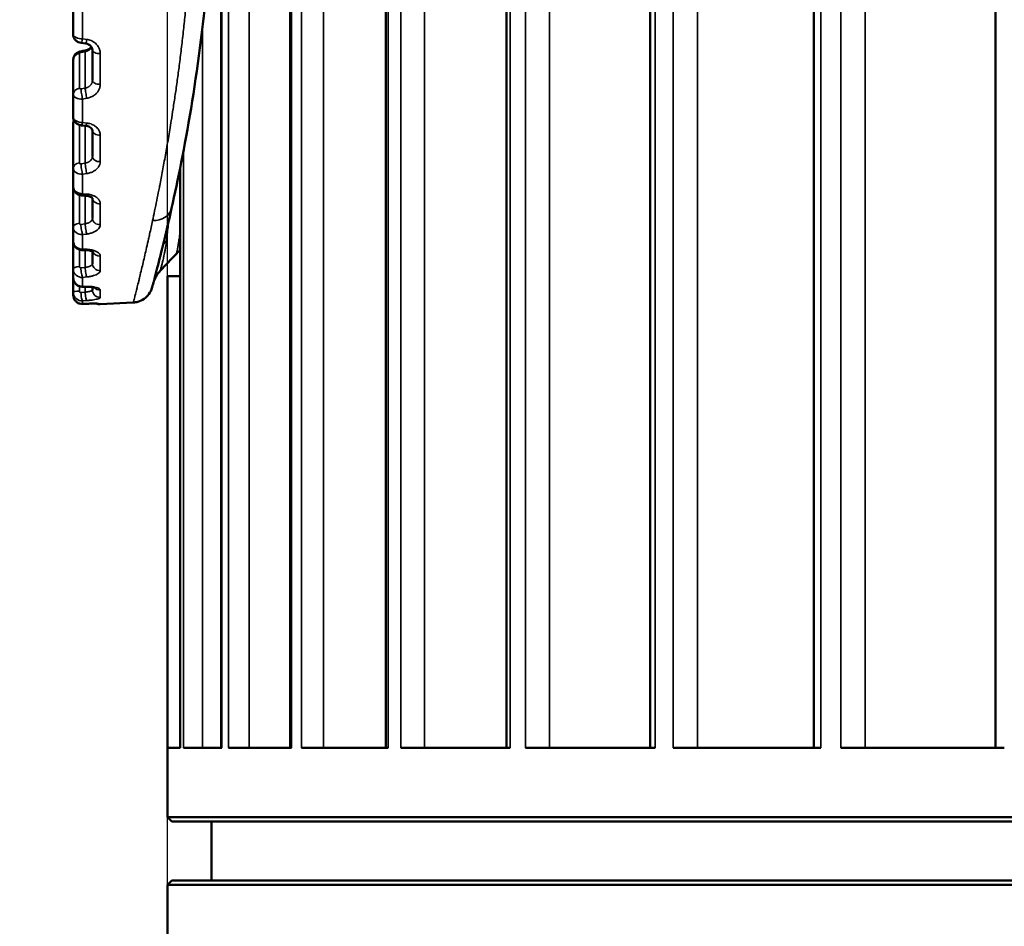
# Model space of a CAD drawing. Header units: millimetres. Extents: x 38 to 2514, y 38 to 1622.
# Tile 63 of 244: x 1012 to 1045, y 769 to 800. Entities that reach past the tile are written whole.
import ezdxf

# ---------------------------------------------------------------- set-up
doc = ezdxf.new("R2010")
doc.units = ezdxf.units.MM
doc.header["$LTSCALE"] = 7.692308
for name, color, linetype, lineweight in [('Dimension (ISO)', 7, 'Continuous', 25), ('Visible (ISO)', 7, 'Continuous', 50), ('Visible Narrow (ISO)', 7, 'Continuous', 35)]:
    doc.layers.add(name, color=color, linetype=linetype, lineweight=lineweight)
doc.styles.add('Note Text (ANSI)', font='tahoma.ttf')
doc.dimstyles.new('Default (ISO)', dxfattribs={"dimscale": 7.692308, "dimtxt": 1, "dimasz": 2.5, "dimexe": 3.175, "dimexo": 0, "dimgap": 0.762, "dimtad": 1, "dimrnd": 1e-08, "dimzin": 0, "dimdsep": 46, "dimtxsty": 'Note Text (ANSI)', "dimcen": 0.09, "dimdle": 10, "dimclrd": 1, "dimclre": 1, "dimclrt": 1, "dimazin": 0, "dimtfac": 3.5052, "dimtmove": 0, "dimatfit": 3, "dimfxl": 1, "dimtolj": 1, "dimtzin": 0, "dimlwd": -1, "dimlwe": -1, "dimarcsym": 0})

# ---------------------------------------------------------------- blocks, each defined once
blk = doc.blocks.new('*D9')
at = {"layer": 'Defpoints', "color": 0, "transparency": 16777216}
for p in [(731.808, 985.543), (1068.963, 985.543), (1021.115, 675.243)]:
    blk.add_point(p, dxfattribs=at)
at = {"layer": 'Dimension (ISO)', "color": 1, "transparency": 16777216}
for p, q in [((1068.963, 985.543), (707.385, 985.543)), ((731.808, 694.473), (731.808, 966.312)), ((1021.115, 675.243), (707.385, 675.243))]:
    blk.add_line(p, q, dxfattribs=at)
for points in [[(728.603, 966.312), (735.014, 966.312), (731.808, 985.543)], [(728.603, 694.473), (735.014, 694.473), (731.808, 675.243)]]:
    blk.add_solid(points, dxfattribs=at)
at = {"layer": 'Dimension (ISO)', "color": 1, "transparency": 16777216, "insert": (715.883, 776.937), "char_height": 7.69231, "attachment_point": 1, "rotation": 90, "style": 'Note Text (ANSI)'}
blk.add_mtext('\\A1;310.30 mm [12.217 in]', dxfattribs=at)
blk = doc.blocks.new('*D10')
at = {"layer": 'Defpoints', "color": 0, "transparency": 16777216}
for p in [(1038.865, 931.193), (776.872, 675.243), (1021.115, 675.243)]:
    blk.add_point(p, dxfattribs=at)
at = {"layer": 'Dimension (ISO)', "color": 1, "transparency": 16777216}
for p, q in [((1038.865, 931.193), (752.449, 931.193)), ((776.872, 911.962), (776.872, 694.473)), ((1021.115, 675.243), (752.449, 675.243))]:
    blk.add_line(p, q, dxfattribs=at)
for points in [[(773.667, 911.962), (780.077, 911.962), (776.872, 931.193)], [(773.667, 694.473), (780.077, 694.473), (776.872, 675.243)]]:
    blk.add_solid(points, dxfattribs=at)
at = {"layer": 'Dimension (ISO)', "color": 1, "transparency": 16777216, "insert": (760.947, 749.918), "char_height": 7.69231, "attachment_point": 1, "rotation": 90, "style": 'Note Text (ANSI)'}
blk.add_mtext('\\A1;255.95 mm [10.077 in]', dxfattribs=at)
blk = doc.blocks.new('*D19')
at = {"layer": 'Defpoints', "color": 0, "transparency": 16777216}
for p in [(1132.115, 1063.33), (1017.115, 770.693), (1132.115, 770.693)]:
    blk.add_point(p, dxfattribs=at)
at = {"layer": 'Dimension (ISO)', "color": 1, "transparency": 16777216}
for p, q in [((1017.115, 770.693), (1017.115, 1087.753)), ((1132.115, 770.693), (1132.115, 1087.753)), ((1036.346, 1063.33), (1112.885, 1063.33))]:
    blk.add_line(p, q, dxfattribs=at)
for points in [[(1036.346, 1066.535), (1036.346, 1060.125), (1017.115, 1063.33)], [(1112.885, 1066.535), (1112.885, 1060.125), (1132.115, 1063.33)]]:
    blk.add_solid(points, dxfattribs=at)
at = {"layer": 'Dimension (ISO)', "color": 1, "transparency": 16777216, "insert": (1024.38, 1079.255), "char_height": 7.69231, "attachment_point": 1, "style": 'Note Text (ANSI)'}
blk.add_mtext('\\A1;115.00 mm [4.528 in]', dxfattribs=at)

msp = doc.modelspace()

# ---------------------------------------------------------------- linework, layer by layer
at = {"layer": 'Visible (ISO)'}
for p, q in [((1039.039, 926.419), (1039.039, 775.343)), ((1045.196, 926.607), (1045.196, 775.343)), ((1033.48, 926.233), (1033.48, 775.343)), ((1024.526, 925.802), (1024.526, 775.343)), ((1028.615, 925.994), (1028.615, 775.343)), ((1021.285, 925.59), (1021.285, 775.343)), ((1018.945, 925.288), (1018.945, 775.343)), ((1013.925, 800.399), (1013.925, 799.534)), ((1014.337, 799.236), (1014.194, 799.255)), ((1014.575, 797.983), (1014.575, 799.011)), ((1013.925, 797.511), (1013.925, 798.688)), ((1013.925, 797.511), (1013.925, 796.745)), ((1013.925, 795.009), (1013.925, 796.536)), ((1014.344, 796.443), (1014.201, 796.458)), ((1014.575, 795.402), (1014.575, 796.284)), ((1013.925, 795.009), (1013.925, 794.376)), ((1017.548, 795.009), (1017.548, 775.343)), ((1013.925, 793.003), (1013.925, 794.376)), ((1014.352, 794.071), (1014.209, 794.082)), ((1014.575, 793.299), (1014.575, 793.988)), ((1017.156, 793.194), (1017.156, 793.194)), ((1013.925, 793.003), (1013.925, 792.53)), ((1013.925, 791.58), (1013.925, 792.53)), ((1014.361, 792.226), (1014.218, 792.231)), ((1014.575, 791.767), (1014.575, 792.184)), ((1017.416, 792.095), (1017.416, 792.095)), ((1013.925, 791.58), (1013.925, 791.287)), ((1016.875, 791.524), (1016.875, 791.524)), ((1013.925, 790.801), (1013.925, 791.287)), ((1016.663, 791.198), (1016.662, 791.198)), ((1017.117, 791.343), (1017.115, 791.343)), ((1017.115, 772.993), (1017.115, 791.343)), ((1017.117, 791.343), (1017.548, 791.343)), ((1014.371, 790.986), (1014.228, 790.986)), ((1014.575, 790.871), (1014.575, 790.972)), ((1013.925, 790.801), (1013.925, 790.702)), ((1014.38, 790.408), (1014.237, 790.402)), ((1015.962, 790.449), (1014.838, 790.391)), ((1017.117, 775.343), (1017.553, 775.343)), ((1017.665, 775.343), (1018.964, 775.343)), ((1019.188, 775.343), (1021.329, 775.343)), ((1021.659, 775.343), (1024.604, 775.343)), ((1025.036, 775.343), (1028.736, 775.343)), ((1029.262, 775.343), (1033.653, 775.343)), ((1034.263, 775.343), (1039.27, 775.343)), ((1039.955, 775.343), (1045.492, 775.343)), ((1132.115, 772.993), (1017.115, 772.993)), ((1017.265, 772.843), (1017.115, 772.993)), ((1131.965, 772.843), (1017.265, 772.843)), ((1018.615, 770.843), (1018.615, 772.843)), ((1017.265, 770.843), (1017.115, 770.693)), ((1017.265, 770.843), (1131.965, 770.843)), ((1017.115, 770.693), (1132.115, 770.693)), ((1017.115, 726.643), (1017.115, 770.693))]:
    msp.add_line(p, q, dxfattribs=at)
for start, end in [(203.6477, 203.6516), (246.3403, 273)]:
    msp.add_arc((1014.825, 790.64), 0.25, start, end, dxfattribs=at)
for centre, ratio, end_param in [((1014.825, 799.011), 0.466901, 0.00008), ((1014.825, 796.284), 0.640557, 0.000126)]:
    msp.add_ellipse(centre, major_axis=(-0.25, 0), ratio=ratio, start_param=0.000002, end_param=end_param, dxfattribs=at)
for points, knots in [([(1016.663, 821.487), (1016.735, 821.213), (1016.873, 820.688), (1017.221, 819.226), (1017.436, 818.274), (1017.869, 816.016), (1018.092, 814.668), (1018.451, 811.748), (1018.59, 810.135), (1018.716, 806.895), (1018.707, 805.228), (1018.552, 802.05), (1018.406, 800.498), (1018.036, 797.654), (1017.808, 796.329), (1017.476, 794.64), (1017.365, 794.12), (1017.261, 793.654)], [0, 0, 0, 0, 0.468294, 0.468294, 0.935598, 0.935598, 1.422324, 1.422324, 1.917028, 1.917028, 2.404433, 2.404433, 2.886118, 2.886118, 3.374467, 3.374467, 3.620445, 3.620445, 3.620445, 3.620445]), ([(1014.194, 799.255), (1014.161, 799.26), (1014.127, 799.269), (1014.066, 799.296), (1014.038, 799.314), (1013.989, 799.359), (1013.969, 799.385), (1013.941, 799.441), (1013.931, 799.469), (1013.926, 799.51), (1013.925, 799.522), (1013.925, 799.534)], [0, 0, 0, 0, 0.01013558, 0.01013558, 0.02012995, 0.02012995, 0.03003789, 0.03003789, 0.03885741, 0.03885741, 0.04242516, 0.04242516, 0.04242516, 0.04242516]), ([(1014.575, 799.011), (1014.575, 799.042), (1014.567, 799.074), (1014.542, 799.118), (1014.532, 799.132), (1014.501, 799.166), (1014.475, 799.186), (1014.419, 799.216), (1014.389, 799.226), (1014.351, 799.234), (1014.344, 799.235), (1014.337, 799.236)], [0, 0, 0, 0, 0.01509705, 0.01509705, 0.0218628, 0.0218628, 0.03324211, 0.03324211, 0.04315181, 0.04315181, 0.04533112, 0.04533112, 0.04533112, 0.04533112]), ([(1013.925, 798.688), (1013.925, 798.716), (1013.93, 798.745), (1013.948, 798.799), (1013.961, 798.825), (1013.995, 798.871), (1014.017, 798.892), (1014.065, 798.928), (1014.093, 798.943), (1014.14, 798.96), (1014.158, 798.964), (1014.176, 798.968)], [0, 0, 0, 0, 0.00861479, 0.00861479, 0.01716764, 0.01716764, 0.02597838, 0.02597838, 0.03537969, 0.03537969, 0.04091532, 0.04091532, 0.04091532, 0.04091532]), ([(1014.325, 798.995), (1014.355, 799.001), (1014.385, 799.009), (1014.437, 799.032), (1014.462, 799.046), (1014.503, 799.077), (1014.52, 799.094), (1014.536, 799.114), (1014.538, 799.117), (1014.54, 799.12)], [0, 0, 0, 0, 0.00912751, 0.00912751, 0.01810022, 0.01810022, 0.02707773, 0.02707773, 0.02863244, 0.02863244, 0.02863244, 0.02863244]), ([(1014.201, 796.458), (1014.167, 796.462), (1014.133, 796.471), (1014.07, 796.498), (1014.042, 796.517), (1013.993, 796.562), (1013.972, 796.589), (1013.942, 796.645), (1013.932, 796.675), (1013.926, 796.719), (1013.925, 796.732), (1013.925, 796.745)], [0, 0, 0, 0, 0.01034987, 0.01034987, 0.02047597, 0.02047597, 0.03038056, 0.03038056, 0.03966382, 0.03966382, 0.04363354, 0.04363354, 0.04363354, 0.04363354]), ([(1013.925, 796.536), (1013.925, 796.565), (1013.93, 796.596), (1013.941, 796.63), (1013.944, 796.635), (1013.946, 796.641)], [0, 0, 0, 0, 0.00896632, 0.00896632, 0.01080782, 0.01080782, 0.01080782, 0.01080782]), ([(1014.575, 796.284), (1014.575, 796.299), (1014.572, 796.315), (1014.55, 796.348), (1014.538, 796.361), (1014.504, 796.389), (1014.481, 796.403), (1014.43, 796.425), (1014.402, 796.433), (1014.364, 796.44), (1014.354, 796.442), (1014.344, 796.443)], [0, 0, 0, 0, 0.01690377, 0.01690377, 0.026464, 0.026464, 0.03707785, 0.03707785, 0.04633383, 0.04633383, 0.04940506, 0.04940506, 0.04940506, 0.04940506]), ([(1014.209, 794.082), (1014.176, 794.084), (1014.142, 794.092), (1014.08, 794.118), (1014.051, 794.136), (1014.002, 794.179), (1013.98, 794.205), (1013.948, 794.26), (1013.936, 794.291), (1013.927, 794.34), (1013.925, 794.358), (1013.925, 794.376)], [0, 0, 0, 0, 0.01011225, 0.01011225, 0.02005549, 0.02005549, 0.02990883, 0.02990883, 0.03944506, 0.03944506, 0.04489084, 0.04489084, 0.04489084, 0.04489084]), ([(1014.577, 793.985), (1014.577, 793.985), (1014.575, 793.989), (1014.565, 793.999), (1014.56, 794.004), (1014.542, 794.017), (1014.527, 794.026), (1014.489, 794.043), (1014.467, 794.051), (1014.415, 794.064), (1014.384, 794.069), (1014.352, 794.071)], [0.01282106, 0.01282106, 0.01282106, 0.01282106, 0.02265879, 0.02265879, 0.02799899, 0.02799899, 0.0368219, 0.0368219, 0.0455632, 0.0455632, 0.05534744, 0.05534744, 0.05534744, 0.05534744]), ([(1017.261, 793.654), (1017.052, 792.72), (1016.869, 791.994), (1016.716, 791.402), (1016.686, 791.288), (1016.663, 791.198)], [0, 0, 0, 0, 0.4940263, 0.4940263, 0.6464135, 0.6464135, 0.6464135, 0.6464135]), ([(1014.218, 792.231), (1014.186, 792.232), (1014.152, 792.239), (1014.091, 792.262), (1014.062, 792.278), (1014.011, 792.319), (1013.989, 792.344), (1013.954, 792.398), (1013.941, 792.429), (1013.928, 792.482), (1013.925, 792.506), (1013.925, 792.53)], [0, 0, 0, 0, 0.00989852, 0.00989852, 0.01965859, 0.01965859, 0.02941971, 0.02941971, 0.03905464, 0.03905464, 0.04610865, 0.04610865, 0.04610865, 0.04610865]), ([(1014.604, 792.168), (1014.604, 792.168), (1014.603, 792.169), (1014.596, 792.173), (1014.589, 792.177), (1014.568, 792.187), (1014.554, 792.193), (1014.518, 792.204), (1014.495, 792.21), (1014.443, 792.219), (1014.412, 792.223), (1014.374, 792.225), (1014.368, 792.225), (1014.361, 792.226)], [0.0237957, 0.0237957, 0.0237957, 0.0237957, 0.02820923, 0.02820923, 0.03547319, 0.03547319, 0.0431191, 0.0431191, 0.05196874, 0.05196874, 0.0619214, 0.0619214, 0.06385258, 0.06385258, 0.06385258, 0.06385258]), ([(1017.548, 792.212), (1017.508, 792.183), (1017.471, 792.151), (1017.43, 792.11), (1017.423, 792.103), (1017.416, 792.095)], [0.04989159, 0.04989159, 0.04989159, 0.04989159, 0.06489283, 0.06489283, 0.06810808, 0.06810808, 0.06810808, 0.06810808]), ([(1017.548, 792.212), (1017.509, 792.183), (1017.473, 792.152), (1017.431, 792.111), (1017.423, 792.103), (1017.416, 792.095)], [0.05012878, 0.05012878, 0.05012878, 0.05012878, 0.06490206, 0.06490206, 0.06840492, 0.06840492, 0.06840492, 0.06840492]), ([(1016.875, 791.524), (1016.838, 791.486), (1016.805, 791.444), (1016.746, 791.358), (1016.72, 791.313), (1016.691, 791.251), (1016.683, 791.234), (1016.67, 791.202), (1016.664, 791.185), (1016.656, 791.163), (1016.654, 791.157), (1016.649, 791.142), (1016.647, 791.135), (1016.643, 791.124), (1016.642, 791.12), (1016.64, 791.113), (1016.639, 791.111), (1016.639, 791.11)], [0, 0, 0, 0, 0.0158981, 0.0158981, 0.03138437, 0.03138437, 0.03701664, 0.03701664, 0.04280719, 0.04280719, 0.0457798, 0.0457798, 0.05015681, 0.05015681, 0.05494841, 0.05494841, 0.0617384, 0.0617384, 0.0617384, 0.0617384]), ([(1014.228, 790.986), (1014.195, 790.986), (1014.162, 790.991), (1014.101, 791.012), (1014.072, 791.027), (1014.02, 791.066), (1013.997, 791.089), (1013.961, 791.142), (1013.946, 791.172), (1013.929, 791.23), (1013.925, 791.259), (1013.925, 791.287)], [0, 0, 0, 0, 0.00976471, 0.00976471, 0.01939779, 0.01939779, 0.02906396, 0.02906396, 0.03870117, 0.03870117, 0.04722642, 0.04722642, 0.04722642, 0.04722642]), ([(1014.661, 790.951), (1014.661, 790.951), (1014.661, 790.951), (1014.658, 790.952), (1014.653, 790.954), (1014.638, 790.959), (1014.626, 790.962), (1014.595, 790.969), (1014.574, 790.972), (1014.522, 790.979), (1014.49, 790.982), (1014.429, 790.986), (1014.4, 790.986), (1014.371, 790.986)], [0.03176577, 0.03176577, 0.03176577, 0.03176577, 0.03397898, 0.03397898, 0.03991267, 0.03991267, 0.04725303, 0.04725303, 0.05649708, 0.05649708, 0.06763271, 0.06763271, 0.07654008, 0.07654008, 0.07654008, 0.07654008]), ([(1016.639, 791.109), (1016.626, 791.061), (1016.617, 791.026), (1016.607, 790.99), (1016.605, 790.981), (1016.603, 790.973), (1016.602, 790.971), (1016.601, 790.968), (1016.601, 790.968), (1016.601, 790.967), (1016.601, 790.967), (1016.601, 790.966), (1016.601, 790.966), (1016.6, 790.965), (1016.6, 790.964), (1016.6, 790.963), (1016.6, 790.963), (1016.6, 790.961), (1016.599, 790.96), (1016.598, 790.955), (1016.596, 790.95), (1016.573, 790.871), (1016.537, 790.8), (1016.447, 790.675), (1016.39, 790.62), (1016.263, 790.531), (1016.192, 790.497), (1016.067, 790.461), (1016.014, 790.452), (1015.962, 790.449)], [0.0068846, 0.0068846, 0.0068846, 0.0068846, 0.1103547, 0.1103547, 0.1632499, 0.1632499, 0.1885069, 0.1885069, 0.2074491, 0.2074491, 0.209225, 0.209225, 0.2106563, 0.2106563, 0.2110175, 0.2110175, 0.2111975, 0.2111975, 0.2115625, 0.2115625, 0.2130136, 0.2130136, 0.2361962, 0.2361962, 0.2593611, 0.2593611, 0.282526, 0.282526, 0.2983368, 0.2983368, 0.2983368, 0.2983368]), ([(1016.641, 791.118), (1016.627, 791.066), (1016.617, 791.027), (1016.607, 790.99), (1016.605, 790.981), (1016.603, 790.973), (1016.602, 790.971), (1016.602, 790.969), (1016.601, 790.968), (1016.601, 790.968)], [0, 0, 0, 0, 0.1102674, 0.1102674, 0.1631214, 0.1631214, 0.1883572, 0.1883572, 0.2042539, 0.2042539, 0.2042539, 0.2042539]), ([(1014.237, 790.402), (1014.205, 790.401), (1014.172, 790.405), (1014.111, 790.423), (1014.081, 790.437), (1014.029, 790.473), (1014.005, 790.496), (1013.966, 790.547), (1013.951, 790.576), (1013.93, 790.637), (1013.925, 790.67), (1013.925, 790.702)], [0, 0, 0, 0, 0.00970677, 0.00970677, 0.01927586, 0.01927586, 0.02886409, 0.02886409, 0.03845255, 0.03845255, 0.04819511, 0.04819511, 0.04819511, 0.04819511]), ([(1014.776, 790.408), (1014.776, 790.408), (1014.776, 790.408), (1014.775, 790.408), (1014.772, 790.409), (1014.761, 790.41), (1014.751, 790.41), (1014.721, 790.411), (1014.698, 790.412), (1014.638, 790.413), (1014.599, 790.413), (1014.511, 790.412), (1014.46, 790.411), (1014.399, 790.408), (1014.39, 790.408), (1014.38, 790.408)], [0.04076195, 0.04076195, 0.04076195, 0.04076195, 0.04160686, 0.04160686, 0.0467903, 0.0467903, 0.05494837, 0.05494837, 0.0670483, 0.0670483, 0.08198095, 0.08198095, 0.09808268, 0.09808268, 0.10093156, 0.10093156, 0.10093156, 0.10093156])]:
    msp.add_open_spline(points, degree=3, knots=knots, dxfattribs=at)
for points in [[(1014.176, 798.968), (1014.226, 798.977), (1014.276, 798.986), (1014.325, 798.995)], [(1017.416, 792.095), (1017.235, 791.905), (1017.055, 791.714), (1016.875, 791.524)]]:
    msp.add_open_spline(points, degree=3, dxfattribs=at)
at = {"layer": 'Visible Narrow (ISO)'}
for p, q in [((1019.894, 927.247), (1019.894, 775.343)), ((1022.415, 927.247), (1022.415, 775.343)), ((1025.829, 927.247), (1025.829, 775.343)), ((1030.077, 927.247), (1030.077, 775.343)), ((1035.088, 927.247), (1035.088, 775.343)), ((1040.775, 927.247), (1040.775, 775.343)), ((1018.965, 924.943), (1018.964, 775.343)), ((1019.188, 924.943), (1019.188, 775.343)), ((1021.329, 924.943), (1021.329, 775.343)), ((1021.66, 924.943), (1021.659, 775.343)), ((1024.605, 924.943), (1024.604, 775.343)), ((1025.037, 924.943), (1025.036, 775.343)), ((1028.736, 924.943), (1028.736, 775.343)), ((1029.262, 924.943), (1029.262, 775.343)), ((1033.653, 924.943), (1033.653, 775.343)), ((1034.264, 924.943), (1034.263, 775.343)), ((1039.27, 924.943), (1039.27, 775.343)), ((1039.955, 924.943), (1039.955, 775.343)), ((1014.241, 800.295), (1014.241, 799.394)), ((1017.665, 799.705), (1017.665, 799.705)), ((1018.31, 799.795), (1018.31, 775.343)), ((1014.241, 799.394), (1014.384, 799.375)), ((1014.132, 797.717), (1014.132, 798.894)), ((1014.178, 798.928), (1014.327, 798.955)), ((1014.327, 797.723), (1014.327, 798.955)), ((1014.838, 797.85), (1014.838, 798.895)), ((1014.327, 797.723), (1014.184, 797.698)), ((1014.384, 797.376), (1014.241, 797.351)), ((1014.241, 797.351), (1014.241, 796.554)), ((1014.241, 796.554), (1014.384, 796.538)), ((1014.132, 795.183), (1014.132, 796.473)), ((1014.327, 795.177), (1014.327, 796.444)), ((1014.838, 795.228), (1014.838, 796.124)), ((1017.665, 795.61), (1017.665, 775.343)), ((1014.327, 795.177), (1014.184, 795.154)), ((1017.553, 795.032), (1017.553, 775.343)), ((1014.384, 794.823), (1014.241, 794.8)), ((1014.241, 794.8), (1014.241, 794.141)), ((1014.132, 793.137), (1014.132, 794.097)), ((1014.241, 794.141), (1014.384, 794.13)), ((1014.327, 793.119), (1014.327, 794.073)), ((1014.728, 794.007), (1014.728, 794.007)), ((1014.838, 793.092), (1014.838, 793.801)), ((1014.327, 793.119), (1014.184, 793.1)), ((1014.384, 792.773), (1014.241, 792.754)), ((1014.241, 792.754), (1014.241, 792.261)), ((1014.132, 791.667), (1014.132, 792.247)), ((1014.241, 792.261), (1014.384, 792.255)), ((1014.327, 791.639), (1014.327, 792.227)), ((1014.838, 791.535), (1014.838, 792.025)), ((1014.327, 791.639), (1014.184, 791.624)), ((1014.384, 791.317), (1014.241, 791.301)), ((1014.241, 791.301), (1014.241, 790.996)), ((1017.117, 791.343), (1017.117, 775.343)), ((1014.132, 790.839), (1014.132, 791.002)), ((1014.241, 790.996), (1014.384, 790.997)), ((1014.327, 790.802), (1014.327, 790.986)), ((1014.838, 790.625), (1014.838, 790.876)), ((1014.327, 790.802), (1014.184, 790.791)), ((1014.384, 790.517), (1014.241, 790.506)), ((1014.241, 790.506), (1014.241, 790.403)), ((1014.241, 790.403), (1014.384, 790.408)), ((1014.838, 790.391), (1014.838, 790.402))]:
    msp.add_line(p, q, dxfattribs=at)
for centre, major_axis, ratio, start_param, end_param in [((1014.225, 799.526), (0.3, -0.01), 0.436746, 3.156166, 4.779327), ((1014.228, 799.503), (-0.033, -0.248), 0.121397, 0, 1.133819), ((1014.371, 799.484), (-0.033, -0.248), 0.121641, 6.283168, 7.415422), ((1014.175, 798.688), (-0.25, 0), 0.837719, 4.886922, 6.283185), ((1014.182, 798.901), (-0.0497, -0.0102), 0.530567, 4.674996, 6.175004), ((1014.222, 798.722), (-0.045, 0.246), 0.04041, 0, 0.568353), ((1014.371, 798.749), (-0.045, 0.246), 0.04013, 0, 0.568346), ((1014.825, 799.011), (-0.25, 0), 0.466901, 0.000078, 1.623156), ((1014.825, 797.983), (-0.25, 0), 0.532384, 0, 1.623156), ((1014.175, 797.511), (-0.25, 0), 0.837719, 4.886922, 6.283185), ((1014.182, 797.725), (-0.0497, -0.0102), 0.530169, 6.174579, 7.797207), ((1014.228, 797.492), (-0.043, 0.246), 0.054399, 0.568778, 2.16811), ((1014.371, 797.516), (-0.043, 0.246), 0.054168, 0.56877, 2.166535), ((1014.225, 797.519), (-0.3, -0.011), 0.559839, 6.262982, 7.886148), ((1014.225, 796.738), (0.3, -0.011), 0.614031, 3.164961, 4.788122), ((1014.175, 796.536), (-0.25, 0), 0.705872, 5.784152, 6.283185), ((1014.228, 796.706), (-0.026, -0.249), 0.146377, 0, 0.923999), ((1014.371, 796.691), (-0.026, -0.249), 0.146589, 6.283161, 7.205592), ((1014.825, 796.284), (-0.25, 0), 0.640557, 0.000123, 1.623156), ((1014.825, 795.402), (-0.25, 0), 0.696748, 0, 1.623156), ((1014.175, 795.009), (-0.25, 0), 0.705872, 4.886922, 6.283185), ((1014.225, 795.016), (-0.3, -0.013), 0.719662, 6.252232, 7.875397), ((1014.182, 795.189), (-0.0494, -0.0118), 0.68824, 6.120389, 7.743026), ((1014.228, 794.98), (-0.039, 0.247), 0.088884, 0.775889, 2.37522), ((1014.371, 795.003), (-0.039, 0.247), 0.088689, 0.775871, 2.373636), ((1014.225, 794.37), (0.3, -0.014), 0.764479, 3.177248, 4.800409), ((1014.228, 794.331), (-0.018, -0.249), 0.164959, 0, 0.712819), ((1014.371, 794.321), (-0.018, -0.249), 0.16513, 6.283153, 6.994402), ((1014.825, 793.997), (-0.25, 0), 0.786217, 0.048464, 1.623156), ((1016.578, 793.807), (0.683, -0.153), 0.816609, 4.945527, 6.283187), ((1014.825, 793.299), (-0.25, 0), 0.830661, 0, 1.623156), ((1014.175, 793.003), (-0.25, 0), 0.543174, 4.886922, 6.283185), ((1014.225, 793.008), (-0.3, -0.017), 0.848035, 6.235498, 7.858663), ((1014.182, 793.141), (-0.0486, -0.0144), 0.817009, 6.045354, 7.667991), ((1014.228, 792.966), (-0.034, 0.248), 0.119485, 0.984202, 2.583533), ((1014.371, 792.985), (-0.034, 0.248), 0.119334, 0.984174, 2.581939), ((1014.225, 792.525), (0.3, -0.019), 0.881515, 3.197805, 4.820966), ((1017.833, 791.969), (0.993, -0.118), 0.801676, 2.511978, 2.710154), ((1014.228, 792.481), (-0.009, -0.25), 0.176331, 0, 0.500572), ((1014.371, 792.475), (-0.009, -0.25), 0.176454, 6.283149, 6.782146), ((1014.825, 792.249), (-0.25, 0), 0.897515, 0.327103, 1.623156), ((1014.175, 791.58), (-0.25, 0), 0.356738, 4.886922, 6.283185), ((1014.225, 791.583), (-0.299, -0.026), 0.939351, 6.201964, 7.825129), ((1014.182, 791.67), (0.0469, 0.019), 0.912, 2.787565, 4.410202), ((1014.228, 791.536), (0.027, -0.249), 0.144864, 4.335516, 5.934847), ((1014.371, 791.552), (0.027, -0.249), 0.144764, 4.335479, 5.933243), ((1014.825, 791.767), (-0.25, 0), 0.92827, 0, 1.623156), ((1014.225, 791.284), (0.298, -0.032), 0.960025, 3.245083, 4.868244), ((1014.228, 791.236), (0, -0.25), 0.179997, 0, 0.287748), ((1014.371, 791.236), (0, -0.25), 0.180067, 6.283149, 6.569318), ((1014.825, 790.871), (-0.25, 0), 0.985309, 0.000001, 1.623157), ((1014.825, 791.118), (-0.25, 0), 0.969588, 0.714682, 1.623156), ((1014.175, 790.801), (-0.25, 0), 0.15471, 4.886922, 6.283185), ((1014.225, 790.803), (-0.294, -0.062), 0.989622, 6.078107, 7.701094), ((1014.225, 790.702), (0.281, -0.106), 0.996644, 3.502343, 5.125504), ((1014.182, 790.841), (0.0427, 0.0268), 0.973162, 2.593832, 4.216469), ((1014.228, 790.753), (0.019, -0.249), 0.163912, 4.54661, 6.145942), ((1014.371, 790.764), (0.019, -0.249), 0.163867, 4.546565, 6.14433), ((1014.825, 790.651), (-0.224, -0.111), 0.999566, 6.283118, 6.283185), ((1014.228, 790.652), (0.01, -0.25), 0.175796, 0, 0.074945), ((1014.371, 790.657), (0.01, -0.25), 0.175809, 6.283154, 6.356514), ((1014.825, 790.651), (-0.25, 0), 0.999285, 1.320387, 1.623156)]:
    msp.add_ellipse(centre, major_axis=major_axis, ratio=ratio, start_param=start_param, end_param=end_param, dxfattribs=at)
for points, knots in [([(1018.032, 806.343), (1018.032, 806.115), (1018.031, 805.886), (1018.028, 805.657), (1018.025, 805.402), (1018.02, 805.146), (1018.014, 804.89), (1018.008, 804.633), (1018, 804.377), (1017.991, 804.121), (1017.984, 803.929), (1017.976, 803.738), (1017.967, 803.547), (1017.958, 803.356), (1017.948, 803.166), (1017.937, 802.977), (1017.927, 802.787), (1017.915, 802.599), (1017.903, 802.412), (1017.891, 802.224), (1017.878, 802.038), (1017.864, 801.854), (1017.855, 801.735), (1017.846, 801.618), (1017.837, 801.501), (1017.818, 801.276), (1017.799, 801.054), (1017.779, 800.836), (1017.759, 800.618), (1017.739, 800.404), (1017.717, 800.194), (1017.698, 800.002), (1017.677, 799.813), (1017.657, 799.628), (1017.635, 799.43), (1017.612, 799.236), (1017.589, 799.048), (1017.566, 798.857), (1017.543, 798.672), (1017.52, 798.491), (1017.497, 798.32), (1017.475, 798.153), (1017.453, 797.991), (1017.429, 797.822), (1017.406, 797.659), (1017.383, 797.5), (1017.359, 797.336), (1017.335, 797.178), (1017.312, 797.024), (1017.29, 796.885), (1017.269, 796.749), (1017.248, 796.617), (1017.231, 796.513), (1017.215, 796.411), (1017.198, 796.311), (1017.182, 796.214), (1017.166, 796.118), (1017.15, 796.024), (1017.134, 795.926), (1017.117, 795.83), (1017.1, 795.735), (1017.084, 795.64), (1017.067, 795.546), (1017.051, 795.452), (1017.034, 795.36), (1017.017, 795.268), (1017.001, 795.177), (1016.985, 795.091), (1016.969, 795.006), (1016.953, 794.92), (1016.937, 794.835), (1016.921, 794.751), (1016.905, 794.666), (1016.889, 794.583), (1016.873, 794.499), (1016.857, 794.416), (1016.853, 794.394), (1016.848, 794.373), (1016.844, 794.351), (1016.821, 794.235), (1016.798, 794.117), (1016.774, 793.998), (1016.751, 793.882), (1016.727, 793.764), (1016.702, 793.648), (1016.679, 793.532), (1016.654, 793.417), (1016.63, 793.303), (1016.625, 793.278), (1016.62, 793.253), (1016.614, 793.229)], [0.7398479, 0.7398479, 0.7398479, 0.7398479, 0.75, 0.75, 0.75, 0.7613382, 0.7613382, 0.7613382, 0.7727143, 0.7727143, 0.7727143, 0.78125, 0.78125, 0.78125, 0.7897933, 0.7897933, 0.7897933, 0.7983598, 0.7983598, 0.7983598, 0.8069646, 0.8069646, 0.8069646, 0.8125, 0.8125, 0.8125, 0.8232086, 0.8232086, 0.8232086, 0.8339251, 0.8339251, 0.8339251, 0.84375, 0.84375, 0.84375, 0.8542884, 0.8542884, 0.8542884, 0.8649149, 0.8649149, 0.8649149, 0.875, 0.875, 0.875, 0.8855167, 0.8855167, 0.8855167, 0.8963659, 0.8963659, 0.8963659, 0.90625, 0.90625, 0.90625, 0.9140625, 0.9140625, 0.9140625, 0.9216821, 0.9216821, 0.9216821, 0.9295911, 0.9295911, 0.9295911, 0.9375, 0.9375, 0.9375, 0.9453125, 0.9453125, 0.9453125, 0.9526443, 0.9526443, 0.9526443, 0.9598791, 0.9598791, 0.9598791, 0.9669502, 0.9669502, 0.9669502, 0.96875, 0.96875, 0.96875, 0.9785796, 0.9785796, 0.9785796, 0.9883026, 0.9883026, 0.9883026, 0.9979203, 0.9979203, 0.9979203, 1, 1, 1, 1]), ([(1014.384, 799.375), (1014.435, 799.368), (1014.482, 799.355), (1014.572, 799.317), (1014.613, 799.293), (1014.688, 799.235), (1014.721, 799.202), (1014.772, 799.132), (1014.791, 799.098), (1014.809, 799.053), (1014.812, 799.045), (1014.83, 798.991), (1014.838, 798.944), (1014.838, 798.895)], [0.0000004, 0.0000004, 0.0000004, 0.0000004, 0.2, 0.2, 0.4, 0.4, 0.6, 0.6, 0.7610069, 0.7610069, 0.8, 0.8, 1, 1, 1, 1]), ([(1014.327, 798.955), (1014.346, 798.959), (1014.364, 798.965), (1014.39, 798.975), (1014.399, 798.978), (1014.421, 798.989), (1014.434, 798.996), (1014.456, 799.01), (1014.466, 799.017), (1014.485, 799.033), (1014.494, 799.041), (1014.512, 799.06), (1014.52, 799.069), (1014.535, 799.089), (1014.541, 799.099), (1014.547, 799.11)], [0, 0, 0, 0, 0.1333989, 0.1333989, 0.2, 0.2, 0.3115331, 0.3115331, 0.4, 0.4, 0.5, 0.5, 0.6, 0.6, 0.6933858, 0.6933858, 0.6933858, 0.6933858]), ([(1014.575, 797.983), (1014.575, 797.97), (1014.574, 797.958), (1014.57, 797.937), (1014.568, 797.928), (1014.563, 797.909), (1014.559, 797.9), (1014.551, 797.881), (1014.546, 797.872), (1014.54, 797.862), (1014.539, 797.861), (1014.531, 797.848), (1014.523, 797.837), (1014.51, 797.822), (1014.504, 797.816), (1014.492, 797.804), (1014.484, 797.797), (1014.469, 797.785), (1014.462, 797.779), (1014.453, 797.774), (1014.452, 797.773), (1014.444, 797.768), (1014.437, 797.763), (1014.421, 797.755), (1014.413, 797.751), (1014.402, 797.746), (1014.399, 797.745), (1014.385, 797.739), (1014.373, 797.735), (1014.35, 797.728), (1014.339, 797.725), (1014.327, 797.723)], [0, 0, 0, 0, 0.0959981, 0.0959981, 0.1666667, 0.1666667, 0.24313, 0.24313, 0.3197648, 0.3197648, 0.3333333, 0.3333333, 0.4361926, 0.4361926, 0.5, 0.5, 0.5790765, 0.5790765, 0.6601931, 0.6601931, 0.6666667, 0.6666667, 0.7386144, 0.7386144, 0.8083928, 0.8083928, 0.8333333, 0.8333333, 0.921459, 0.921459, 1, 1, 1, 1]), ([(1014.838, 797.85), (1014.838, 797.809), (1014.832, 797.77), (1014.821, 797.732), (1014.811, 797.699), (1014.797, 797.668), (1014.78, 797.639), (1014.777, 797.633), (1014.774, 797.628), (1014.771, 797.622), (1014.75, 797.589), (1014.725, 797.559), (1014.698, 797.533), (1014.671, 797.507), (1014.642, 797.484), (1014.612, 797.464), (1014.581, 797.445), (1014.548, 797.427), (1014.51, 797.412), (1014.472, 797.397), (1014.43, 797.385), (1014.384, 797.376)], [0.0000001, 0.0000001, 0.0000001, 0.0000001, 0.1666667, 0.1666667, 0.1666667, 0.3067135, 0.3067135, 0.3067135, 0.3333333, 0.3333333, 0.3333333, 0.5, 0.5, 0.5, 0.6666667, 0.6666667, 0.6666667, 0.8333333, 0.8333333, 0.8333333, 1, 1, 1, 1]), ([(1014.384, 796.538), (1014.435, 796.533), (1014.482, 796.522), (1014.572, 796.49), (1014.613, 796.469), (1014.688, 796.42), (1014.721, 796.391), (1014.772, 796.33), (1014.791, 796.301), (1014.809, 796.262), (1014.812, 796.255), (1014.83, 796.208), (1014.838, 796.167), (1014.838, 796.124)], [0.0000004, 0.0000004, 0.0000004, 0.0000004, 0.2, 0.2, 0.4, 0.4, 0.6, 0.6, 0.7610103, 0.7610103, 0.8, 0.8, 1, 1, 1, 1]), ([(1014.575, 795.402), (1014.575, 795.391), (1014.574, 795.381), (1014.57, 795.363), (1014.568, 795.355), (1014.563, 795.339), (1014.559, 795.331), (1014.551, 795.315), (1014.546, 795.308), (1014.54, 795.299), (1014.539, 795.298), (1014.531, 795.287), (1014.523, 795.278), (1014.51, 795.264), (1014.504, 795.259), (1014.492, 795.248), (1014.484, 795.243), (1014.469, 795.233), (1014.462, 795.228), (1014.453, 795.222), (1014.452, 795.222), (1014.444, 795.218), (1014.437, 795.214), (1014.421, 795.206), (1014.413, 795.203), (1014.402, 795.198), (1014.399, 795.197), (1014.385, 795.192), (1014.373, 795.188), (1014.35, 795.182), (1014.339, 795.179), (1014.327, 795.177)], [0, 0, 0, 0, 0.095998, 0.095998, 0.1666667, 0.1666667, 0.2431299, 0.2431299, 0.3197647, 0.3197647, 0.3333333, 0.3333333, 0.4361924, 0.4361924, 0.5, 0.5, 0.5790764, 0.5790764, 0.660193, 0.660193, 0.6666667, 0.6666667, 0.7386144, 0.7386144, 0.8083929, 0.8083929, 0.8333333, 0.8333333, 0.9214591, 0.9214591, 1, 1, 1, 1]), ([(1014.838, 795.228), (1014.838, 795.193), (1014.832, 795.16), (1014.821, 795.128), (1014.811, 795.1), (1014.797, 795.074), (1014.78, 795.049), (1014.777, 795.044), (1014.774, 795.039), (1014.771, 795.035), (1014.75, 795.006), (1014.725, 794.981), (1014.698, 794.959), (1014.671, 794.936), (1014.642, 794.917), (1014.612, 794.9), (1014.581, 794.883), (1014.548, 794.868), (1014.51, 794.855), (1014.472, 794.842), (1014.43, 794.831), (1014.384, 794.823)], [0.0000001, 0.0000001, 0.0000001, 0.0000001, 0.1666667, 0.1666667, 0.1666667, 0.3067135, 0.3067135, 0.3067135, 0.3333333, 0.3333333, 0.3333333, 0.5, 0.5, 0.5, 0.6666667, 0.6666667, 0.6666667, 0.8333333, 0.8333333, 0.8333333, 1, 1, 1, 1]), ([(1014.384, 794.13), (1014.435, 794.126), (1014.482, 794.118), (1014.572, 794.093), (1014.613, 794.077), (1014.688, 794.037), (1014.721, 794.014), (1014.772, 793.966), (1014.791, 793.942), (1014.809, 793.912), (1014.812, 793.906), (1014.83, 793.868), (1014.838, 793.835), (1014.838, 793.801)], [0.0000004, 0.0000004, 0.0000004, 0.0000004, 0.2, 0.2, 0.4, 0.4, 0.6, 0.6, 0.761007, 0.761007, 0.8, 0.8, 1, 1, 1, 1]), ([(1014.575, 793.299), (1014.575, 793.291), (1014.574, 793.283), (1014.57, 793.268), (1014.568, 793.262), (1014.563, 793.25), (1014.559, 793.244), (1014.551, 793.231), (1014.546, 793.225), (1014.54, 793.218), (1014.539, 793.217), (1014.531, 793.209), (1014.523, 793.202), (1014.51, 793.191), (1014.504, 793.187), (1014.492, 793.178), (1014.484, 793.174), (1014.469, 793.165), (1014.462, 793.161), (1014.453, 793.157), (1014.452, 793.157), (1014.444, 793.153), (1014.437, 793.15), (1014.421, 793.144), (1014.413, 793.141), (1014.402, 793.138), (1014.399, 793.137), (1014.385, 793.132), (1014.373, 793.129), (1014.35, 793.124), (1014.339, 793.121), (1014.327, 793.119)], [0, 0, 0, 0, 0.0959977, 0.0959977, 0.1666667, 0.1666667, 0.2431298, 0.2431298, 0.3197644, 0.3197644, 0.3333333, 0.3333333, 0.4361919, 0.4361919, 0.5, 0.5, 0.5790763, 0.5790763, 0.6601928, 0.6601928, 0.6666667, 0.6666667, 0.7386144, 0.7386144, 0.808393, 0.808393, 0.8333333, 0.8333333, 0.9214592, 0.9214592, 1, 1, 1, 1]), ([(1016.614, 793.229), (1016.58, 793.07), (1016.547, 792.916), (1016.515, 792.769), (1016.503, 792.715), (1016.491, 792.662), (1016.479, 792.609), (1016.456, 792.507), (1016.434, 792.409), (1016.412, 792.313), (1016.393, 792.226), (1016.373, 792.142), (1016.354, 792.06), (1016.334, 791.973), (1016.315, 791.89), (1016.296, 791.81), (1016.277, 791.731), (1016.259, 791.655), (1016.242, 791.582), (1016.221, 791.493), (1016.2, 791.409), (1016.181, 791.33), (1016.169, 791.279), (1016.157, 791.231), (1016.146, 791.185), (1016.128, 791.111), (1016.111, 791.042), (1016.095, 790.98), (1016.086, 790.942), (1016.077, 790.906), (1016.069, 790.873), (1016.052, 790.807), (1016.038, 790.749), (1016.025, 790.699), (1016.021, 790.681), (1016.016, 790.664), (1016.012, 790.647), (1016.002, 790.608), (1015.994, 790.576), (1015.987, 790.548), (1015.983, 790.533), (1015.979, 790.519), (1015.976, 790.507), (1015.972, 790.49), (1015.968, 790.476), (1015.966, 790.467), (1015.964, 790.458), (1015.963, 790.453), (1015.962, 790.451), (1015.962, 790.45), (1015.962, 790.449), (1015.962, 790.449)], [0, 0, 0, 0, 0.0228694, 0.0228694, 0.0228694, 0.03125, 0.03125, 0.03125, 0.0476125, 0.0476125, 0.0476125, 0.0625, 0.0625, 0.0625, 0.078232, 0.078232, 0.078232, 0.09375, 0.09375, 0.09375, 0.1128201, 0.1128201, 0.1128201, 0.125, 0.125, 0.125, 0.1445334, 0.1445334, 0.1445334, 0.15625, 0.15625, 0.15625, 0.1791078, 0.1791078, 0.1791078, 0.1875, 0.1875, 0.1875, 0.2073685, 0.2073685, 0.2073685, 0.21875, 0.21875, 0.21875, 0.2353428, 0.2353428, 0.2353428, 0.25, 0.25, 0.25, 0.2553314, 0.2553314, 0.2553314, 0.2553314]), ([(1017.156, 793.193), (1017.155, 793.182), (1017.154, 793.172), (1017.153, 793.161), (1017.152, 793.149), (1017.151, 793.137), (1017.15, 793.125), (1017.142, 793.049), (1017.135, 792.973), (1017.126, 792.897), (1017.124, 792.875), (1017.122, 792.853), (1017.119, 792.831), (1017.109, 792.732), (1017.097, 792.632), (1017.086, 792.533)], [0.7973431, 0.7973431, 0.7973431, 0.7973431, 0.8072066, 0.8072066, 0.8072066, 0.8181818, 0.8181818, 0.8181818, 0.8886948, 0.8886948, 0.8886948, 0.9090909, 0.9090909, 0.9090909, 1, 1, 1, 1]), ([(1014.838, 793.092), (1014.838, 793.065), (1014.832, 793.039), (1014.821, 793.014), (1014.811, 792.993), (1014.797, 792.972), (1014.78, 792.952), (1014.777, 792.949), (1014.774, 792.945), (1014.771, 792.941), (1014.75, 792.919), (1014.725, 792.899), (1014.698, 792.882), (1014.671, 792.864), (1014.642, 792.849), (1014.612, 792.836), (1014.581, 792.822), (1014.548, 792.81), (1014.51, 792.8), (1014.472, 792.789), (1014.43, 792.78), (1014.384, 792.773)], [0.0000001, 0.0000001, 0.0000001, 0.0000001, 0.1666667, 0.1666667, 0.1666667, 0.3067135, 0.3067135, 0.3067135, 0.3333333, 0.3333333, 0.3333333, 0.5, 0.5, 0.5, 0.6666667, 0.6666667, 0.6666667, 0.8333333, 0.8333333, 0.8333333, 1, 1, 1, 1]), ([(1017.086, 792.533), (1017.076, 792.455), (1017.066, 792.383), (1017.055, 792.317), (1017.048, 792.274), (1017.041, 792.234), (1017.034, 792.196), (1017.03, 792.175), (1017.026, 792.154), (1017.022, 792.135), (1017.015, 792.099), (1017.008, 792.065), (1017.001, 792.033), (1016.997, 792.016), (1016.994, 791.999), (1016.99, 791.983), (1016.983, 791.952), (1016.977, 791.924), (1016.97, 791.897), (1016.967, 791.884), (1016.964, 791.872), (1016.961, 791.86), (1016.957, 791.841), (1016.952, 791.824), (1016.948, 791.807), (1016.944, 791.79), (1016.94, 791.774), (1016.936, 791.759), (1016.93, 791.738), (1016.925, 791.718), (1016.92, 791.699), (1016.918, 791.691), (1016.916, 791.683), (1016.914, 791.675), (1016.909, 791.656), (1016.904, 791.638), (1016.9, 791.622), (1016.898, 791.617), (1016.897, 791.612), (1016.896, 791.607), (1016.893, 791.597), (1016.89, 791.587), (1016.888, 791.578), (1016.886, 791.571), (1016.884, 791.564), (1016.883, 791.558), (1016.88, 791.546), (1016.878, 791.537), (1016.876, 791.531), (1016.876, 791.53), (1016.876, 791.53), (1016.876, 791.529), (1016.875, 791.526), (1016.875, 791.525), (1016.875, 791.524), (1016.875, 791.524), (1016.875, 791.524), (1016.875, 791.524)], [0, 0, 0, 0, 0.1, 0.1, 0.1, 0.1643924, 0.1643924, 0.1643924, 0.2, 0.2, 0.2, 0.2650166, 0.2650166, 0.2650166, 0.3, 0.3, 0.3, 0.3670874, 0.3670874, 0.3670874, 0.4, 0.4, 0.4, 0.45, 0.45, 0.45, 0.5, 0.5, 0.5, 0.5696643, 0.5696643, 0.5696643, 0.6, 0.6, 0.6, 0.6757933, 0.6757933, 0.6757933, 0.7, 0.7, 0.7, 0.7535841, 0.7535841, 0.7535841, 0.8, 0.8, 0.8, 0.8895241, 0.8895241, 0.8895241, 0.9, 0.9, 0.9, 0.951561, 0.951561, 0.951561, 0.9592056, 0.9592056, 0.9592056, 0.9592056]), ([(1017.416, 792.095), (1017.416, 792.095), (1017.416, 792.096), (1017.418, 792.097), (1017.419, 792.099), (1017.42, 792.102), (1017.42, 792.102), (1017.421, 792.105), (1017.423, 792.108), (1017.425, 792.115), (1017.427, 792.12), (1017.428, 792.126), (1017.429, 792.126), (1017.429, 792.129), (1017.43, 792.13), (1017.432, 792.139), (1017.434, 792.147), (1017.438, 792.162), (1017.44, 792.17), (1017.442, 792.181), (1017.443, 792.185), (1017.447, 792.204), (1017.451, 792.22), (1017.456, 792.245), (1017.457, 792.251), (1017.46, 792.265), (1017.461, 792.273), (1017.466, 792.299), (1017.47, 792.318), (1017.475, 792.35), (1017.477, 792.361), (1017.481, 792.385), (1017.484, 792.399), (1017.49, 792.437), (1017.494, 792.462), (1017.5, 792.503), (1017.503, 792.517), (1017.508, 792.554), (1017.512, 792.577), (1017.52, 792.634), (1017.525, 792.668), (1017.532, 792.719), (1017.534, 792.734), (1017.54, 792.777), (1017.544, 792.805), (1017.548, 792.835)], [0.0250967, 0.0250967, 0.0250967, 0.0250967, 0.0315138, 0.0315138, 0.0555556, 0.0555556, 0.0588513, 0.0588513, 0.0830916, 0.0830916, 0.1066019, 0.1066019, 0.1111111, 0.1111111, 0.1176361, 0.1176361, 0.1459516, 0.1459516, 0.1666667, 0.1666667, 0.1764694, 0.1764694, 0.2112668, 0.2112668, 0.2222222, 0.2222222, 0.2353413, 0.2353413, 0.2639938, 0.2639938, 0.2777778, 0.2777778, 0.2941316, 0.2941316, 0.3201475, 0.3201475, 0.3333333, 0.3333333, 0.3528367, 0.3528367, 0.3786287, 0.3786287, 0.3888889, 0.3888889, 0.4074422, 0.4074422, 0.4074422, 0.4074422]), ([(1014.384, 792.255), (1014.435, 792.253), (1014.482, 792.248), (1014.572, 792.232), (1014.614, 792.221), (1014.688, 792.193), (1014.721, 792.177), (1014.772, 792.143), (1014.791, 792.126), (1014.809, 792.104), (1014.812, 792.1), (1014.83, 792.073), (1014.838, 792.05), (1014.838, 792.025)], [0.0000004, 0.0000004, 0.0000004, 0.0000004, 0.2, 0.2, 0.4, 0.4, 0.6, 0.6, 0.761682, 0.761682, 0.8, 0.8, 1, 1, 1, 1]), ([(1014.575, 791.767), (1014.575, 791.761), (1014.574, 791.755), (1014.57, 791.746), (1014.568, 791.741), (1014.563, 791.733), (1014.559, 791.729), (1014.551, 791.72), (1014.546, 791.716), (1014.54, 791.711), (1014.539, 791.711), (1014.531, 791.705), (1014.523, 791.7), (1014.51, 791.692), (1014.504, 791.689), (1014.492, 791.683), (1014.484, 791.68), (1014.469, 791.674), (1014.462, 791.671), (1014.453, 791.668), (1014.452, 791.668), (1014.444, 791.666), (1014.437, 791.663), (1014.421, 791.659), (1014.413, 791.657), (1014.402, 791.654), (1014.399, 791.653), (1014.385, 791.65), (1014.373, 791.647), (1014.35, 791.643), (1014.339, 791.641), (1014.327, 791.639)], [0, 0, 0, 0, 0.095997, 0.095997, 0.1666667, 0.1666667, 0.2431294, 0.2431294, 0.3197637, 0.3197637, 0.3333333, 0.3333333, 0.4361905, 0.4361905, 0.5, 0.5, 0.5790761, 0.5790761, 0.6601923, 0.6601923, 0.6666667, 0.6666667, 0.7386146, 0.7386146, 0.8083933, 0.8083933, 0.8333333, 0.8333333, 0.9214594, 0.9214594, 1, 1, 1, 1]), ([(1014.838, 791.535), (1014.838, 791.517), (1014.832, 791.5), (1014.821, 791.483), (1014.811, 791.468), (1014.797, 791.454), (1014.78, 791.441), (1014.777, 791.439), (1014.774, 791.436), (1014.771, 791.434), (1014.75, 791.419), (1014.725, 791.405), (1014.698, 791.393), (1014.671, 791.381), (1014.642, 791.371), (1014.612, 791.362), (1014.581, 791.352), (1014.548, 791.344), (1014.51, 791.336), (1014.472, 791.329), (1014.43, 791.322), (1014.384, 791.317)], [0.0000001, 0.0000001, 0.0000001, 0.0000001, 0.1666667, 0.1666667, 0.1666667, 0.3067134, 0.3067134, 0.3067134, 0.3333333, 0.3333333, 0.3333333, 0.5, 0.5, 0.5, 0.6666667, 0.6666667, 0.6666667, 0.8333333, 0.8333333, 0.8333333, 1, 1, 1, 1]), ([(1016.662, 791.198), (1016.662, 791.195), (1016.661, 791.191), (1016.657, 791.178), (1016.655, 791.169), (1016.65, 791.151), (1016.648, 791.142), (1016.644, 791.128), (1016.643, 791.123), (1016.641, 791.118)], [0.6837612, 0.6837612, 0.6837612, 0.6837612, 0.7, 0.7, 0.7507061, 0.7507061, 0.8, 0.8, 0.835039, 0.835039, 0.835039, 0.835039]), ([(1014.575, 790.871), (1014.575, 790.868), (1014.574, 790.865), (1014.57, 790.861), (1014.568, 790.859), (1014.563, 790.855), (1014.559, 790.852), (1014.551, 790.848), (1014.546, 790.846), (1014.54, 790.844), (1014.539, 790.843), (1014.531, 790.84), (1014.523, 790.838), (1014.51, 790.834), (1014.504, 790.832), (1014.492, 790.829), (1014.484, 790.828), (1014.469, 790.824), (1014.462, 790.823), (1014.453, 790.821), (1014.452, 790.821), (1014.444, 790.819), (1014.437, 790.818), (1014.421, 790.815), (1014.413, 790.814), (1014.402, 790.812), (1014.399, 790.812), (1014.385, 790.81), (1014.373, 790.808), (1014.35, 790.805), (1014.339, 790.804), (1014.327, 790.802)], [0, 0, 0, 0, 0.0959974, 0.0959974, 0.1666667, 0.1666667, 0.2431296, 0.2431296, 0.3197641, 0.3197641, 0.3333333, 0.3333333, 0.4361913, 0.4361913, 0.5, 0.5, 0.5790762, 0.5790762, 0.6601926, 0.6601926, 0.6666667, 0.6666667, 0.7386145, 0.7386145, 0.8083931, 0.8083931, 0.8333333, 0.8333333, 0.9214593, 0.9214593, 1, 1, 1, 1]), ([(1014.384, 790.997), (1014.435, 790.997), (1014.482, 790.995), (1014.572, 790.987), (1014.613, 790.981), (1014.688, 790.967), (1014.721, 790.959), (1014.772, 790.94), (1014.791, 790.931), (1014.809, 790.919), (1014.812, 790.917), (1014.83, 790.902), (1014.838, 790.889), (1014.838, 790.876)], [0.0000004, 0.0000004, 0.0000004, 0.0000004, 0.2, 0.2, 0.4, 0.4, 0.6, 0.6, 0.7610056, 0.7610056, 0.8, 0.8, 1, 1, 1, 1]), ([(1014.838, 790.625), (1014.838, 790.617), (1014.832, 790.609), (1014.821, 790.601), (1014.811, 790.594), (1014.797, 790.588), (1014.78, 790.581), (1014.777, 790.58), (1014.774, 790.579), (1014.771, 790.578), (1014.75, 790.571), (1014.725, 790.564), (1014.698, 790.558), (1014.671, 790.552), (1014.642, 790.547), (1014.612, 790.542), (1014.581, 790.537), (1014.548, 790.533), (1014.51, 790.529), (1014.472, 790.524), (1014.43, 790.52), (1014.384, 790.517)], [0.0000001, 0.0000001, 0.0000001, 0.0000001, 0.1666667, 0.1666667, 0.1666667, 0.3067134, 0.3067134, 0.3067134, 0.3333333, 0.3333333, 0.3333333, 0.5, 0.5, 0.5, 0.6666667, 0.6666667, 0.6666667, 0.8333333, 0.8333333, 0.8333333, 1, 1, 1, 1]), ([(1014.384, 790.408), (1014.435, 790.41), (1014.482, 790.412), (1014.572, 790.413), (1014.613, 790.414), (1014.688, 790.413), (1014.721, 790.413), (1014.772, 790.411), (1014.791, 790.41), (1014.809, 790.408), (1014.812, 790.408), (1014.83, 790.406), (1014.838, 790.404), (1014.838, 790.402)], [0.0000004, 0.0000004, 0.0000004, 0.0000004, 0.2, 0.2, 0.4, 0.4, 0.6, 0.6, 0.7610054, 0.7610054, 0.8, 0.8, 1, 1, 1, 1])]:
    msp.add_open_spline(points, degree=3, knots=knots, dxfattribs=at)

# ---------------------------------------------------------------- dimensions: what is measured, and where the dimension line sits
at = {"layer": 'Dimension (ISO)', "color": 1, "true_color": 0xff0000}
dim = msp.add_linear_dim(base=(1132.115, 1063.33), p1=(1017.115, 770.693), p2=(1132.115, 770.693), text='<> mm [4.528 in]', dimstyle='Default (ISO)', override={"dimgap": 0.762, "dimdec": 2, "dimpost": '', "dimtol": 0, "dimlim": 0, "dimtp": 0, "dimtm": 0, "dimtdec": 2, "dimtofl": 0, "dimatfit": 1}, dxfattribs=at)
dim.commit()
dim.dimension.update_dxf_attribs({"geometry": '*D19', "text_midpoint": (1074.615, 1063.33), "dimtype": 160})
for base, p1, p2, angle, text, picture, middle in [((731.808, 985.543), (1021.115, 675.243), (1068.963, 985.543), 90, '<> mm [12.217 in]', '*D9', (731.808, 830.393)), ((776.872, 675.243), (1038.865, 931.193), (1021.115, 675.243), 270, '<> mm [10.077 in]', '*D10', (776.872, 803.343))]:
    dim = msp.add_linear_dim(base=base, p1=p1, p2=p2, angle=angle, text=text, dimstyle='Default (ISO)', override={"dimgap": 0.762, "dimdec": 2, "dimpost": '', "dimtol": 0, "dimlim": 0, "dimtp": 0, "dimtm": 0, "dimtdec": 2, "dimtofl": 0, "dimatfit": 1}, dxfattribs=at)
    dim.commit()
    dim.dimension.update_dxf_attribs({"geometry": picture, "text_midpoint": middle, "dimtype": 160})

doc.saveas('drawing.dxf')
